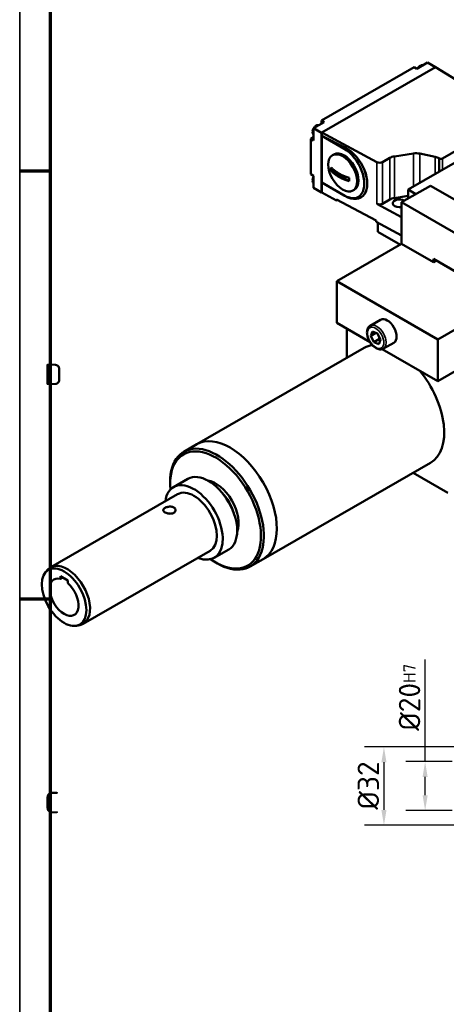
# Model space of a CAD drawing. Header units: millimetres. Extents: x 12 to 1472, y 12 to 1039.
# Tile 2 of 6: x 12 to 187, y 359 to 762. Entities that reach past the tile are written whole.
import ezdxf

# ---------------------------------------------------------------- set-up
doc = ezdxf.new("R2010")
doc.units = ezdxf.units.MM
doc.header["$LTSCALE"] = 2.5
doc.layers.get('0').update_dxf_attribs({"lineweight": 25})
for name, color, linetype, lineweight in [('Bemaßung (ISO)', 7, 'Continuous', 25), ('Rahmen (ISO)', 7, 'Continuous', 70), ('Sichtbar (ISO)', 7, 'Continuous', 50), ('Sichtbar schmal (ISO)', 7, 'Continuous', 35), ('Symbol (ISO)', 7, 'Continuous', 25)]:
    doc.layers.add(name, color=color, linetype=linetype, lineweight=lineweight)
doc.styles.add('Notiztext (DIN)', font='isocpeur.ttf')
doc.dimstyles.new('Standard (DIN)', dxfattribs={"dimscale": 2.5, "dimtxt": 3.5, "dimasz": 2.5, "dimexe": 3.175, "dimexo": 0.8, "dimgap": 0.8, "dimtad": 1, "dimdec": 3, "dimrnd": 1e-08, "dimtxsty": 'Notiztext (DIN)', "dimcen": 0.09, "dimdle": 10, "dimclrd": 256, "dimclre": 256, "dimclrt": 256, "dimazin": 2, "dimtfac": 0.571429, "dimtdec": 3, "dimtmove": 0, "dimatfit": 3, "dimfxl": 1, "dimtolj": 1, "dimlwd": -1, "dimlwe": -1, "dimarcsym": 0})

# ---------------------------------------------------------------- blocks, each defined once
blk = doc.blocks.new('Ränder Hagen+Goebel Rahmen')
at = {"layer": 'Rahmen (ISO)', "linetype": 'Continuous', "lineweight": 35}
blk.add_line((5, 415), (5, 5), dxfattribs=at)
at = {"layer": 'Rahmen (ISO)'}
for p, q in [((10, 410), (10, 10)), ((10, 280), (5, 280)), ((10, 210), (5, 210))]:
    blk.add_line(p, q, dxfattribs=at)
at = {"layer": 'Symbol (ISO)', "char_height": 3.5, "attachment_point": 7, "style": 'Notiztext (DIN)'}
for s, insert in [('D', (9, 245)), ('C', (9, 175))]:
    blk.add_mtext(s, dxfattribs=dict(at, insert=insert))
blk = doc.blocks.new('*D27')
at = {"layer": 'Bemaßung (ISO)'}
for p, q in [((178.11, 458.59), (178.11, 500.33)), ((189.2, 458.59), (170.17, 458.59)), ((178.11, 444.84), (178.11, 452.34)), ((189.2, 438.59), (170.17, 438.59))]:
    blk.add_line(p, q, dxfattribs=at)
for points in [[(177.07, 452.34), (179.15, 452.34), (178.11, 458.59)], [(177.07, 444.84), (179.15, 444.84), (178.11, 438.59)]]:
    blk.add_solid(points, dxfattribs=at)
at = {"layer": 'Defpoints', "color": 0}
for p in [(178.11, 458.59), (191.2, 458.59), (191.2, 438.59)]:
    blk.add_point(p, dxfattribs=at)
at = {"layer": 'Bemaßung (ISO)', "insert": (167.36, 471.21), "char_height": 8.75, "attachment_point": 1, "rotation": 90, "style": 'Notiztext (DIN)'}
blk.add_mtext('\\A1;Ø20\\fISOCPEUR|b0|i0;\\H5.0000;H7', dxfattribs=at)
blk = doc.blocks.new('*D28')
at = {"layer": 'Bemaßung (ISO)'}
for p, q in [((191.2, 464.59), (153.35, 464.59)), ((161.28, 458.34), (161.28, 438.84)), ((191.2, 432.59), (153.35, 432.59))]:
    blk.add_line(p, q, dxfattribs=at)
for points in [[(160.24, 458.34), (162.33, 458.34), (161.28, 464.59)], [(160.24, 438.84), (162.33, 438.84), (161.28, 432.59)]]:
    blk.add_solid(points, dxfattribs=at)
at = {"layer": 'Defpoints', "color": 0}
for p in [(193.2, 464.59), (161.28, 432.59), (193.2, 432.59)]:
    blk.add_point(p, dxfattribs=at)
at = {"layer": 'Bemaßung (ISO)', "insert": (150.53, 438.97), "char_height": 8.75, "attachment_point": 1, "rotation": 90, "style": 'Notiztext (DIN)'}
blk.add_mtext('\\A1;Ø32', dxfattribs=at)

msp = doc.modelspace()

# ---------------------------------------------------------------- linework, layer by layer
at = {"layer": 'Sichtbar (ISO)'}
for p, q in [((173.58272, 742.47376), (135.75251, 720.68879)), ((135.87036, 715.73484), (182.30371, 742.47402)), ((174.76124, 741.7951), (173.58272, 742.47376)), ((179.12173, 744.30614), (174.76124, 741.7951)), ((182.30348, 742.47389), (179.12173, 744.30614)), ((182.30371, 742.47402), (203.32763, 729.49099)), ((182.36263, 742.43982), (182.31002, 742.47012)), ((182.36263, 742.43982), (182.3608, 742.43877)), ((182.36263, 742.43763), (182.36263, 742.43982)), ((171.16678, 692.44576), (241.87745, 733.16533)), ((135.75251, 720.68879), (135.75251, 719.33147)), ((136.93102, 720.01013), (135.75251, 720.68879)), ((136.93102, 720.01013), (132.57053, 717.49909)), ((132.57053, 717.49909), (132.57053, 712.52568)), ((135.81144, 715.63277), (132.57053, 717.49909)), ((132.57053, 713.88299), (131.39202, 713.20433)), ((132.57053, 712.52568), (131.39202, 713.20433)), ((131.39202, 713.20433), (131.39202, 698.761)), ((132.39611, 715.54975), (132.20604, 715.68025)), ((132.2316, 716.00473), (132.42764, 716.11762)), ((132.24169, 716.24581), (132.43134, 716.11507)), ((135.87036, 715.66671), (135.81144, 715.63277)), ((135.81144, 715.63277), (135.81144, 691.24262)), ((135.87036, 715.66671), (135.87036, 715.73484)), ((158.41576, 703.62796), (135.87036, 715.73484)), ((135.87036, 714.37226), (135.87036, 715.66671)), ((135.87036, 695.29616), (135.87036, 714.37226)), ((135.87036, 714.37226), (145.32277, 709.66508)), ((145.00382, 709.11265), (135.87036, 714.37226)), ((200.76214, 714.0806), (185.17633, 705.10533)), ((140.84522, 706.79612), (140.25597, 706.45679)), ((163.704, 705.36331), (160.73094, 703.65123)), ((173.38993, 707.19066), (165.57187, 705.98432)), ((182.24591, 705.79626), (175.89342, 707.12772)), ((183.99782, 705.10533), (183.76711, 705.23819)), ((132.57053, 698.08234), (131.39202, 698.761)), ((132.57053, 698.08234), (132.57053, 693.10893)), ((147.03714, 695.89002), (139.78853, 700.06422)), ((132.21931, 696.20302), (132.40923, 696.07243)), ((132.40923, 695.5274), (132.21931, 695.65799)), ((132.24796, 695.98424), (132.40552, 696.07498)), ((135.81144, 691.24262), (132.57053, 693.10893)), ((135.87036, 691.27655), (135.87036, 695.29616)), ((145.32277, 689.85145), (135.87036, 695.29616)), ((145.00382, 690.03655), (135.87036, 695.29616)), ((149.16243, 692.35307), (148.57317, 692.01374)), ((180.30024, 694.01745), (168.51513, 687.23085)), ((171.16678, 688.75784), (171.16678, 692.44576)), ((171.16678, 692.44576), (174.36887, 690.6018)), ((180.30024, 694.01745), (221.54813, 670.26437)), ((135.81144, 691.24262), (135.87036, 691.27655)), ((135.87036, 691.20842), (135.87036, 691.27655)), ((135.87036, 691.20842), (141.96869, 687.93362)), ((141.96869, 688.41052), (158.12926, 679.7323)), ((141.96869, 687.93362), (141.96869, 688.41052)), ((160.73094, 686.619), (163.704, 688.33108)), ((165.57187, 688.95209), (171.16678, 689.8154)), ((142.39723, 688.1804), (141.96869, 687.93362)), ((168.51513, 681.17237), (158.41576, 686.59573)), ((168.51513, 670.19862), (168.51513, 687.23085)), ((168.51513, 687.23085), (209.76302, 663.47777)), ((158.12926, 679.7323), (158.12926, 679.2554)), ((158.12926, 679.2554), (168.51513, 673.67819)), ((158.85096, 675.17649), (158.85096, 678.86785)), ((168.00515, 669.90495), (158.85096, 675.17649)), ((141.99862, 654.92878), (168.51513, 670.19862)), ((181.47875, 662.73337), (168.51513, 670.19862)), ((196.7994, 655.27337), (181.47875, 664.09595)), ((181.47875, 664.09595), (181.47875, 662.73337)), ((182.66183, 663.41466), (181.47875, 662.73337)), ((141.99862, 654.92878), (141.99862, 637.89655)), ((183.24652, 631.1757), (141.99862, 654.92878)), ((183.24652, 631.1757), (221.54813, 653.23213)), ((141.99862, 637.89655), (155.63114, 630.04611)), ((155.67684, 636.78694), (159.91948, 639.23012)), ((183.24652, 614.14347), (221.54813, 636.1999)), ((146.12341, 623.58601), (146.12341, 635.52124)), ((155.8887, 632.64361), (156.64318, 634.40206)), ((155.8887, 632.64361), (157.99021, 633.85378)), ((157.15405, 630.06303), (155.8887, 632.64361)), ((156.64318, 634.40206), (158.663, 633.57994)), ((158.663, 633.57994), (159.92834, 630.99937)), ((159.51107, 631.42035), (157.15405, 630.06303)), ((159.17387, 629.24091), (157.15405, 630.06303)), ((159.92834, 630.99937), (159.17387, 629.24091)), ((161.08302, 627.39896), (165.32566, 629.84213)), ((183.24652, 614.14347), (183.24652, 631.1757)), ((153.2319, 627.67952), (84.87825, 588.31726)), ((160.59268, 627.18895), (183.24652, 614.14347)), ((84.87825, 588.31726), (79.57495, 585.2633)), ((180.26281, 580.73958), (111.90916, 541.37733)), ((187.37131, 568.48788), (173.17935, 576.66049)), ((73.93959, 572.14289), (73.93959, 572.82155)), ((75.34511, 570.80711), (81.23766, 574.20041)), ((25.15405, 538.05748), (77.00855, 567.9185)), ((38.46158, 514.94859), (90.31607, 544.80961)), ((91.97951, 541.92099), (97.87207, 545.31429)), ((92.42936, 540.03489), (93.01634, 539.69424)), ((111.90916, 541.37733), (106.60586, 538.32336)), ((23.0898, 536.08301), (24.00703, 537.11718)), ((29.15616, 534.37127), (32.10244, 532.67462)), ((29.15616, 533.26925), (29.15616, 534.37127)), ((30.113, 533.82026), (29.15616, 533.26925)), ((32.10244, 532.67462), (32.10244, 531.5726)), ((35.71773, 514.15426), (37.07258, 514.42849))]:
    msp.add_line(p, q, dxfattribs=at)
at = {"layer": 'Sichtbar (ISO)', "flags": 128}
for points in [[(175.11134, 741.99671), (175.31375, 742.29796), (175.54316, 742.57196), (175.79517, 742.8118), (176.06576, 743.01087), (176.35191, 743.16245), (176.50011, 743.21811), (176.65111, 743.25854), (176.80438, 743.28229), (176.95925, 743.28774), (177.11376, 743.2731), (177.26515, 743.23701)], [(132.14905, 716.42441), (132.14776, 716.41645), (132.14693, 716.40862), (132.14654, 716.40096), (132.14659, 716.39335), (132.14708, 716.38555), (132.14802, 716.37761), (132.14943, 716.36957), (132.15132, 716.36149), (132.1537, 716.3534), (132.15659, 716.34538), (132.15994, 716.33744), (132.16372, 716.32965), (132.16788, 716.32204), (132.17238, 716.31466), (132.17719, 716.30754), (132.18241, 716.30052), (132.18818, 716.29343), (132.19447, 716.28632), (132.20126, 716.27923), (132.20853, 716.27221), (132.21626, 716.26533), (132.2244, 716.25861), (132.2329, 716.25209), (132.24169, 716.24581)], [(132.14902, 716.42441), (132.2048, 716.66209), (132.28108, 716.89924), (132.37659, 717.13338), (132.49, 717.36195), (132.61984, 717.5823), (132.76461, 717.79183), (132.92275, 717.98798), (133.09273, 718.16836), (133.27302, 718.33062), (133.46231, 718.47251), (133.65956, 718.59169), (133.86389, 718.6858), (134.0744, 718.75165), (134.28961, 718.7852), (134.50722, 718.78192), (134.7209, 718.7374)], [(132.20604, 715.68025), (132.18988, 715.69209), (132.17487, 715.70464), (132.16136, 715.71766), (132.14951, 715.73085), (132.13947, 715.74392), (132.13076, 715.75743), (132.12322, 715.77173), (132.11713, 715.78652), (132.11272, 715.80152), (132.10998, 715.81644), (132.10885, 715.83093), (132.10925, 715.84515), (132.11122, 715.85989), (132.11482, 715.87488), (132.12012, 715.88982), (132.127, 715.90439), (132.13518, 715.91834), (132.14446, 715.93148), (132.15541, 715.94463), (132.16808, 715.95778), (132.18234, 715.9706), (132.19796, 715.98284), (132.21453, 715.99428), (132.2316, 716.00473)], [(132.57053, 714.85265), (132.46753, 714.94496), (132.37757, 715.04933), (132.23826, 715.28542), (132.15061, 715.54665), (132.10915, 715.82448)], [(139.78853, 701.42679), (139.99182, 701.20381), (140.20679, 700.98251), (140.43289, 700.76366), (140.66955, 700.54799), (140.91617, 700.33617), (141.17185, 700.12878), (141.43564, 699.92643), (141.70657, 699.72969), (141.9836, 699.53913), (142.26542, 699.35517), (142.55065, 699.1782), (142.83792, 699.00862), (143.13239, 698.8432), (143.4397, 698.67894), (143.75916, 698.51665), (144.09008, 698.35712), (144.43171, 698.2011), (144.78311, 698.0492), (145.14324, 697.90196), (145.51108, 697.75994), (145.8856, 697.62366), (146.26564, 697.49346), (146.64992, 697.36966), (147.03714, 697.25259)], [(132.12402, 696.37421), (132.12324, 696.36666), (132.12287, 696.35927), (132.12291, 696.35196), (132.12337, 696.34449), (132.12424, 696.33688), (132.12554, 696.32917), (132.12728, 696.3214), (132.12948, 696.31362), (132.13214, 696.30588), (132.13524, 696.29821), (132.13876, 696.29065), (132.14265, 696.28325), (132.14686, 696.27604), (132.15137, 696.26905), (132.15617, 696.2623), (132.16143, 696.25552), (132.16718, 696.24869), (132.1734, 696.24185), (132.18008, 696.23506), (132.1872, 696.22833), (132.19472, 696.22174), (132.20262, 696.2153), (132.21083, 696.20905), (132.21931, 696.20302)], [(132.12399, 696.37421), (132.18357, 696.68802), (132.27987, 697.00227), (132.40992, 697.31134), (132.57053, 697.60919)], [(147.03714, 695.89002), (146.64992, 696.00709), (146.26564, 696.13088), (145.8856, 696.26108), (145.51108, 696.39736), (145.14324, 696.53938), (144.78311, 696.68662), (144.43171, 696.83852), (144.09008, 696.99454), (143.75916, 697.15408), (143.4397, 697.31637), (143.13239, 697.48062), (142.83792, 697.64604), (142.55065, 697.81562), (142.26542, 697.99259), (141.9836, 698.17655), (141.70657, 698.36711), (141.43564, 698.56385), (141.17185, 698.76621), (140.91617, 698.97359), (140.66955, 699.18541), (140.43289, 699.40109), (140.20679, 699.61994), (139.99182, 699.84123), (139.78853, 700.06422)], [(132.21931, 695.65799), (132.20308, 695.66991), (132.18803, 695.68254), (132.17451, 695.69566), (132.16269, 695.70894), (132.15271, 695.72208), (132.14405, 695.73573), (132.1366, 695.75015), (132.13063, 695.76505), (132.12638, 695.78016), (132.12381, 695.79514), (132.12285, 695.80968), (132.12344, 695.824), (132.12561, 695.83885), (132.12943, 695.85393), (132.13496, 695.86893), (132.14204, 695.88354), (132.1504, 695.8975), (132.15987, 695.91068), (132.17102, 695.92391), (132.18389, 695.93711), (132.19833, 695.94998), (132.21409, 695.96226), (132.23078, 695.97374), (132.24796, 695.98424)], [(132.57053, 694.95901), (132.39869, 695.12871), (132.26791, 695.33023), (132.17762, 695.55321), (132.12435, 695.79086)], [(161.08302, 627.39896), (160.7367, 627.23719), (160.36725, 627.13414), (159.98372, 627.08999), (159.59351, 627.10222), (159.20088, 627.16671), (158.8096, 627.27948), (158.42196, 627.43695), (158.03977, 627.63614), (157.66489, 627.87414), (157.29923, 628.14823), (156.94493, 628.45567), (156.60422, 628.79365), (156.27933, 629.15929), (155.9726, 629.54947), (155.68628, 629.96081), (155.42262, 630.38995), (155.1838, 630.8334), (154.97172, 631.2875), (154.78821, 631.74863), (154.63507, 632.21315), (154.51376, 632.67749), (154.42567, 633.13826), (154.37215, 633.59208), (154.35445, 634.03577), (154.37403, 634.46629), (154.43241, 634.8806), (154.53132, 635.27579), (154.67267, 635.6478), (154.85789, 635.99132), (155.08841, 636.30081), (155.36301, 636.56862), (155.67684, 636.78694)], [(158.53158, 633.63343), (158.59243, 633.54825), (158.65063, 633.46387), (158.70637, 633.3801), (158.7598, 633.29675), (158.81107, 633.21362), (158.86032, 633.13053), (158.90768, 633.04729), (158.95326, 632.96374), (158.99718, 632.87968), (159.03953, 632.79495), (159.08041, 632.70934), (159.1199, 632.62268), (159.15809, 632.53478), (159.19505, 632.44543), (159.23086, 632.35442), (159.26557, 632.26155), (159.29926, 632.16657), (159.33199, 632.06926), (159.3638, 631.96935), (159.39476, 631.86656), (159.42492, 631.7606), (159.45433, 631.65115), (159.48303, 631.53786), (159.51107, 631.42035)], [(159.51107, 631.42035), (159.52128, 631.41846), (159.53144, 631.41656), (159.54155, 631.41467), (159.55163, 631.41277), (159.56166, 631.41086), (159.57165, 631.40896), (159.58159, 631.40705), (159.5915, 631.40514), (159.60136, 631.40323), (159.61118, 631.40132), (159.62096, 631.3994), (159.6307, 631.39748), (159.6404, 631.39556), (159.65006, 631.39363), (159.65968, 631.39171), (159.66926, 631.38978), (159.6788, 631.38785), (159.68831, 631.38591), (159.69777, 631.38397), (159.7072, 631.38203), (159.71659, 631.38009), (159.72594, 631.37814), (159.73525, 631.3762), (159.74453, 631.37424)], [(71.8772, 560.47809), (71.666, 560.6136), (71.48262, 560.76135), (71.33483, 560.91759), (71.22898, 561.07868), (71.16588, 561.2408), (71.14497, 561.39986), (71.16588, 561.55887), (71.229, 561.72082), (71.33485, 561.88169), (71.48263, 562.0377), (71.666, 562.18528), (71.8772, 562.32074), (72.1182, 562.44569), (72.39131, 562.56097), (72.68927, 562.66165), (73.00428, 562.74314), (73.32635, 562.803), (73.64493, 562.8395), (73.9635, 562.85184), (74.28559, 562.83887), (74.60062, 562.79823), (74.8986, 562.72849), (75.17172, 562.63242), (75.41273, 562.51406)], [(75.41273, 562.51406), (75.62393, 562.372), (75.80731, 562.20519), (75.9551, 562.01824), (76.06095, 561.8165), (76.12406, 561.60766), (76.14497, 561.39982), (76.12405, 561.19191), (76.06094, 560.98293), (75.95508, 560.78099), (75.8073, 560.59384), (75.62393, 560.42688), (75.41273, 560.28476), (75.17173, 560.16647), (74.89862, 560.07056), (74.60066, 560.00103), (74.28565, 559.96061), (73.96358, 559.94778), (73.64501, 559.96019), (73.32643, 559.99662), (73.00434, 560.05632), (72.68931, 560.1376), (72.39133, 560.23806), (72.11821, 560.35319), (71.8772, 560.47809)]]:
    msp.add_lwpolyline(points, dxfattribs=at)
at = {"layer": 'Sichtbar (ISO)'}
for centre, major_axis, ratio, start_param, end_param in [((133.99064, 716.60423), (-1.12839, -1.95948), 0.578093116, 5.272884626, 5.569628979), ((145.00382, 699.5746), (5.82204, -10.11014), 0.578093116, 5.499720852, 8.641313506), ((145.63282, 699.59177), (-6.38656, 10.31581), 0.597891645, 4.430496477, 5.515286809), ((145.00382, 699.5746), (-4.1586, 7.22153), 0.578093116, 3.141592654, 6.283185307), ((166.65028, 703.66666), (-4.16667, 0), 0.575861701, 4.974188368, 5.497787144), ((174.46834, 704.873), (-4.16667, 0), 0.575861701, 4.36332313, 4.974188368), ((180.82083, 703.54154), (-4.16667, 0), 0.575861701, 3.926990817, 4.36332313), ((184.58707, 705.44466), (-0.83333, 0), 0.575861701, 0.785398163, 2.35619449), ((143.41283, 698.65841), (-2.5914, 4.50004), 0.578093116, 0.626157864, 0.94850588), ((145.59308, 699.91393), (6.2379, -10.83229), 0.578093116, 0.283523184, 1.29114056), ((145.32277, 699.75827), (6.5759, -10.63513), 0.597904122, 0.26480539, 1.272422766), ((159.55243, 704.32989), (-1.66667, 0), 0.575861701, 0.820304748, 2.35619449), ((143.41283, 698.65841), (2.5914, -4.50004), 0.578093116, 0.626157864, 0.94850588), ((133.99064, 696.71059), (-1.12839, -1.95948), 0.578093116, 5.34789693, 5.643809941), ((145.63282, 699.59177), (-6.38656, 10.31581), 0.597891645, 2.303838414, 3.388628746), ((166.65028, 686.63443), (4.16667, 0), 0.575861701, 1.832595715, 2.35619449), ((167.63124, 686.79213), (-2.75, 0), 0.575861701, 3.895609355, 8.181202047), ((159.55243, 687.29766), (1.66667, 0), 0.575861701, 3.961897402, 5.497787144), ((162.62257, 634.53613), (-2.70309, 4.69399), 0.578093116, 3.141592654, 6.283185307), ((166.74736, 604.20955), (-13.51546, 23.46997), 0.578093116, 6.05984247, 6.283185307), ((166.74736, 604.20955), (13.51546, -23.46997), 0.578093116, 0, 1.858486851), ((98.3937, 564.8473), (-13.51546, 23.46997), 0.578093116, 3.141592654, 6.283185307), ((98.3937, 564.8473), (-13.51546, 23.46997), 0.578093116, 3.141592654, 6.283185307), ((92.50115, 561.454), (-13.0996, 22.74782), 0.578093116, 2.246795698, 7.177982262), ((93.0904, 561.79333), (13.51546, -23.46997), 0.578093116, 5.495853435, 10.212109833), ((89.55487, 559.75735), (-8.3172, 14.44306), 0.578093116, 3.141592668, 6.283185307), ((83.66231, 556.36405), (-8.3172, 14.44306), 0.578093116, 2.498091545, 6.926686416), ((92.50115, 561.454), (6.65376, -11.55445), 0.578093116, 0.430230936, 2.711361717), ((83.66231, 556.36405), (-6.65376, 11.55445), 0.578093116, 3.141592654, 6.283185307), ((91.32263, 560.77534), (6.65376, -11.55445), 0.578093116, 1.195454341, 1.946138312), ((31.80781, 526.50303), (-6.65376, 11.55445), 0.578093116, 2.950598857, 6.474179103), ((30.6293, 525.82437), (4.1586, -7.22153), 0.578093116, 2.610808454, 8.388633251)]:
    msp.add_ellipse(centre, major_axis=major_axis, ratio=ratio, start_param=start_param, end_param=end_param, dxfattribs=at)
for centre, major_axis in [((144.41457, 699.23527), (-4.1586, 7.22153)), ((30.6293, 525.82437), (-6.4309, 11.16745))]:
    msp.add_ellipse(centre, major_axis=major_axis, ratio=0.578093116, dxfattribs=at)
at = {"layer": 'Sichtbar schmal (ISO)'}
for p, q in [((145.32277, 709.66508), (145.00382, 709.11265)), ((163.704, 688.33108), (163.704, 705.36331)), ((165.57187, 688.95209), (165.57187, 705.98432)), ((173.38993, 693.72599), (173.38993, 707.19066)), ((175.89342, 695.16765), (175.89342, 707.12772)), ((182.24591, 698.82581), (182.24591, 705.79626)), ((183.76711, 699.70181), (183.76711, 705.23819)), ((183.99782, 699.83466), (183.99782, 705.10533)), ((185.17633, 700.51332), (185.17633, 705.10533)), ((158.41576, 686.59573), (158.41576, 703.62796)), ((160.73094, 686.619), (160.73094, 703.65123)), ((145.00382, 690.03655), (145.32277, 689.85145))]:
    msp.add_line(p, q, dxfattribs=at)
for centre, major_axis, start_param, end_param in [((176.32655, 741.22382), (1.11553, 1.93714), 0.149748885, 1.417180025), ((133.78229, 716.72421), (1.11553, 1.93714), 1.657025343, 2.128676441), ((133.78229, 716.72421), (1.11553, 1.93714), 0.149748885, 1.417180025), ((133.78229, 716.72421), (-1.11553, -1.93714), 5.570481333, 6.193088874), ((133.78229, 696.83056), (1.11553, 1.93714), 1.657025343, 2.204585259), ((133.78229, 696.83056), (-1.11553, -1.93714), 5.645528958, 6.193088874), ((158.37993, 632.09295), (2.70309, -4.69399), 0, 3.141592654)]:
    msp.add_ellipse(centre, major_axis=major_axis, ratio=0.578093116, start_param=start_param, end_param=end_param, dxfattribs=at)
msp.add_ellipse((157.90852, 631.82149), major_axis=(-2.3704, 4.11627), ratio=0.578093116, dxfattribs=at)

# ---------------------------------------------------------------- block references
at = {"xscale": 2.5, "yscale": 2.5, "zscale": 2.5}
msp.add_blockref('Ränder Hagen+Goebel Rahmen', (0, 0), dxfattribs=at)

# ---------------------------------------------------------------- dimensions: what is measured, and where the dimension line sits
at = {"layer": 'Bemaßung (ISO)'}
for base, p1, p2, text, picture, middle in [((178.10805, 458.59078), (191.19684, 438.59078), (191.19684, 458.59078), 'Ø<>\\fISOCPEUR|b0|i0;\\H5.0000;H7', '*D27', (178.10805, 484.76751)), ((161.28337, 432.59078), (193.19684, 464.59078), (193.19684, 432.59078), 'Ø<>', '*D28', (161.28337, 448.59078))]:
    dim = msp.add_linear_dim(base=base, p1=p1, p2=p2, angle=90, text=text, dimstyle='Standard (DIN)', override={"dimdec": 3, "dimtp": 0, "dimtm": 0, "dimtdec": 3, "dimatfit": 2}, dxfattribs=at)
    dim.commit()
    dim.dimension.update_dxf_attribs({"geometry": picture, "text_midpoint": middle, "dimtype": 160})

doc.saveas('drawing.dxf')
